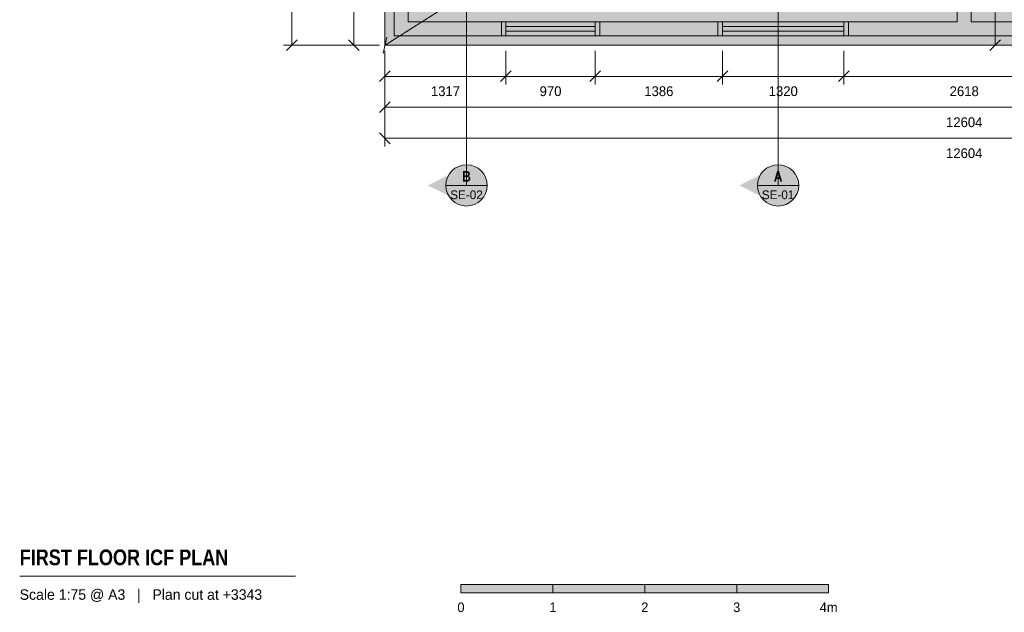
# Model space of a CAD drawing. Header units: millimetres. Extents: x -3973 to 16802, y -6172 to 13352.
# Tile 1 of 6: x -3973 to 6738, y -6172 to 279. Entities that reach past the tile are written whole.
import ezdxf
from ezdxf.enums import TextEntityAlignment as Align

# ---------------------------------------------------------------- set-up
doc = ezdxf.new("R2010")
doc.units = ezdxf.units.MM
doc.linetypes.add('DASHED', pattern=[1.524, 1.27, -0.254])
for name, color, linetype in [('FILL-C_B2B2B5', 7, 'Continuous'), ('FILL-EPS', 7, 'Continuous'), ('FILL-INK', 7, 'Continuous'), ('FILL-RED', 7, 'Continuous'), ('FILL-TEAL_DK', 7, 'Continuous'), ('FILL-WHITE', 7, 'Continuous'), ('LINE-C_85297A', 7, 'Continuous'), ('LINE-C_85297A-DASH', 7, 'DASHED'), ('LINE-INK', 7, 'Continuous'), ('LINE-RED', 7, 'Continuous'), ('LINE-RED-DASH', 7, 'DASHED'), ('LINE-STEEL_GREY', 7, 'Continuous'), ('LINE-STEEL_GREY-DASH', 7, 'DASHED'), ('LINE-TEAL_DK', 7, 'Continuous'), ('TEXT-INK', 7, 'Continuous'), ('TEXT-RED', 7, 'Continuous'), ('TEXT-STEEL_GREY', 7, 'Continuous')]:
    doc.layers.add(name, color=color, linetype=linetype)
doc.styles.add('OpenSansCondensed-Bold', font='OpenSansCondensed-Bold.ttf')

msp = doc.modelspace()

# ---------------------------------------------------------------- hatches: boundary and pattern name
at = {"layer": 'FILL-C_B2B2B5', "true_color": 0xb2b2b5}
h = msp.add_hatch(color=253, dxfattribs=at)
h.dxf.hatch_style = 1
h.paths.add_polyline_path([(12502, 7890), (12502, 102), (102, 102), (102, 7890)])
h.paths.add_polyline_path([(12350, 254), (12350, 7738), (6378, 7738), (6378, 254)], flags=0)
h.paths.add_polyline_path([(254, 7738), (254, 254), (6226, 254), (6226, 7738)], flags=0)
at = {"layer": 'FILL-EPS', "true_color": 0xccffff}
h = msp.add_hatch(color=7, dxfattribs=at)
h.dxf.hatch_style = 1
h.paths.add_polyline_path([(0, 7991), (12604, 7991), (12604, 0), (0, 0)])
h.paths.add_polyline_path([(102, 7890), (102, 102), (12502, 102), (12502, 7890)], flags=0)
h = msp.add_hatch(color=7, dxfattribs=at)
h.dxf.hatch_style = 1
h.paths.add_polyline_path([(6226, 7738), (6226, 254), (254, 254), (254, 7738)])
h.paths.add_polyline_path([(6159, 356), (6159, 7636), (356, 7636), (356, 356)], flags=0)
h = msp.add_hatch(color=7, dxfattribs=at)
h.dxf.hatch_style = 1
h.paths.add_polyline_path([(6378, 254), (6378, 7738), (12350, 7738), (12350, 254)])
h.paths.add_polyline_path([(12248, 7636), (6445, 7636), (6445, 356), (12248, 356)], flags=0)
at = {"layer": 'FILL-INK', "true_color": 0x14141a}
h = msp.add_hatch(color=250, dxfattribs=at)
h.dxf.hatch_style = 1
h.paths.add_polyline_path([(827, -5960), (1827, -5960), (1827, -5870), (827, -5870)])
h = msp.add_hatch(color=250, dxfattribs=at)
h.dxf.hatch_style = 1
h.paths.add_polyline_path([(2827, -5960), (3827, -5960), (3827, -5870), (2827, -5870)])
at = {"layer": 'FILL-RED', "true_color": 0xb81a1f}
h = msp.add_hatch(color=242, dxfattribs=at)
h.dxf.hatch_style = 1
h.paths.add_polyline_path([(468, -1525), (888, -1739), (888, -1311)])
h = msp.add_hatch(color=242, dxfattribs=at)
h.dxf.hatch_style = 1
h.paths.add_polyline_path([(3857, -1525), (4277, -1739), (4277, -1311)])
at = {"layer": 'FILL-TEAL_DK', "true_color": 0x006b5c}
h = msp.add_hatch(color=126, dxfattribs=at)
h.dxf.hatch_style = 1
h.paths.add_polyline_path([(1267, 102), (1267, 254), (1317, 254), (1317, 102), (1267, 102)])
h = msp.add_hatch(color=126, dxfattribs=at)
h.dxf.hatch_style = 1
h.paths.add_polyline_path([(2287, 254), (2337, 254), (2337, 102), (2287, 102)])
h = msp.add_hatch(color=126, dxfattribs=at)
h.dxf.hatch_style = 1
h.paths.add_polyline_path([(3623, 254), (3673, 254), (3673, 102), (3623, 102)])
h = msp.add_hatch(color=126, dxfattribs=at)
h.dxf.hatch_style = 1
h.paths.add_polyline_path([(4993, 254), (5043, 254), (5043, 102), (4993, 102)])
at = {"layer": 'FILL-WHITE', "true_color": 0xffffff}
h = msp.add_hatch(color=7, dxfattribs=at)
h.dxf.hatch_style = 1
h.paths.add_polyline_path([(1113, -1525), (1105, -1467), (1083, -1412), (1047, -1366), (1000, -1330), (946, -1308), (888, -1300), (830, -1308), (776, -1330), (729, -1366), (693, -1412), (671, -1467), (663, -1525), (671, -1583), (693, -1638), (729, -1684), (776, -1720), (830, -1742), (888, -1750), (946, -1742), (1000, -1720), (1047, -1684), (1083, -1638), (1105, -1583)])
h = msp.add_hatch(color=7, dxfattribs=at)
h.dxf.hatch_style = 1
h.paths.add_polyline_path([(4502, -1525), (4494, -1467), (4472, -1412), (4436, -1366), (4390, -1330), (4335, -1308), (4277, -1300), (4219, -1308), (4164, -1330), (4118, -1366), (4082, -1412), (4060, -1467), (4052, -1525), (4060, -1583), (4082, -1638), (4118, -1684), (4164, -1720), (4219, -1742), (4277, -1750), (4335, -1742), (4390, -1720), (4436, -1684), (4472, -1638), (4494, -1583)])
h = msp.add_hatch(color=7, dxfattribs=at)
h.dxf.hatch_style = 1
h.paths.add_polyline_path([(1827, -5960), (2827, -5960), (2827, -5870), (1827, -5870)])
h = msp.add_hatch(color=7, dxfattribs=at)
h.dxf.hatch_style = 1
h.paths.add_polyline_path([(3827, -5960), (4827, -5960), (4827, -5870), (3827, -5870)])

# ---------------------------------------------------------------- linework, layer by layer
at = {"layer": 'LINE-C_85297A', "lineweight": 5}
msp.add_line((-20, -88), (20, 88), dxfattribs=at)
at = {"layer": 'LINE-C_85297A-DASH', "lineweight": 5}
msp.add_line((0, 0), (12604, 7991), dxfattribs=at)
at = {"layer": 'LINE-INK', "lineweight": 5}
for p, q in [((-1012, 7991), (-1012, 0)), ((-338, 0), (-338, 7991)), ((6640, 0), (6640, 356)), ((1317, 203), (2287, 203)), ((1317, 153), (2287, 153)), ((3673, 203), (4993, 203)), ((3673, 153), (4993, 153)), ((-60, 0), (-1102, 0)), ((-954, 58), (-1071, -58)), ((-60, 0), (-428, 0)), ((-279, -58), (-396, 58)), ((1317, 0), (2287, 0)), ((3673, 0), (4993, 0)), ((6362, 0), (6729, 0)), ((6581, -58), (6698, 58)), ((0, -60), (0, -428)), ((0, -60), (0, -765)), ((0, -60), (0, -1102)), ((1317, -60), (1317, -428)), ((2287, -60), (2287, -428)), ((3673, -60), (3673, -428)), ((4993, -60), (4993, -428)), ((58, -279), (-58, -396)), ((1375, -279), (1259, -396)), ((2345, -279), (2229, -396)), ((3731, -279), (3615, -396)), ((5051, -279), (4935, -396)), ((12604, -338), (0, -338)), ((58, -617), (-58, -733)), ((12604, -675), (0, -675)), ((-58, -954), (58, -1071)), ((0, -1012), (12604, -1012)), ((-3973, -5780), (-973, -5780))]:
    msp.add_line(p, q, dxfattribs=at)
for points in [[(0, 0), (0, 7991), (12604, 7991), (12604, 0)], [(827, -5960), (1827, -5960), (1827, -5870), (827, -5870)], [(1827, -5960), (2827, -5960), (2827, -5870), (1827, -5870)], [(2827, -5960), (3827, -5960), (3827, -5870), (2827, -5870)], [(3827, -5960), (4827, -5960), (4827, -5870), (3827, -5870)]]:
    msp.add_lwpolyline(points, close=True, dxfattribs=at)
at = {"layer": 'LINE-RED', "lineweight": 5}
for p, q in [((663, -1525), (1113, -1525)), ((4052, -1525), (4502, -1525))]:
    msp.add_line(p, q, dxfattribs=at)
for centre in [(888, -1525), (4277, -1525)]:
    msp.add_circle(centre, 225, dxfattribs=at)
at = {"layer": 'LINE-RED-DASH', "lineweight": 5}
for p, q in [((888, -1525), (888, 800)), ((4277, -1525), (4277, 800))]:
    msp.add_line(p, q, dxfattribs=at)
at = {"layer": 'LINE-STEEL_GREY', "lineweight": 5}
for points in [[(12502, 7890), (12502, 102), (102, 102), (102, 7890)], [(254, 7738), (254, 254), (6226, 254), (6226, 7738)], [(12350, 254), (12350, 7738), (6378, 7738), (6378, 254)]]:
    msp.add_lwpolyline(points, close=True, dxfattribs=at)
at = {"layer": 'LINE-STEEL_GREY-DASH', "lineweight": 5}
msp.add_lwpolyline([(0, 0), (0, 7991), (12604, 7991), (12604, 0), (786, 0), (786, 0)], close=True, dxfattribs=at)
at = {"layer": 'LINE-TEAL_DK', "lineweight": 5}
for points in [[(1267, 102), (1267, 102), (1267, 254), (1267, 254), (1267, 254), (1267, 254), (1317, 254), (1317, 254), (1317, 254), (1317, 254), (1317, 102), (1317, 102), (1317, 102), (1317, 102), (1267, 102), (1267, 102)], [(2287, 254), (2337, 254), (2337, 102), (2287, 102)], [(3623, 254), (3673, 254), (3673, 102), (3623, 102)], [(4993, 254), (5043, 254), (5043, 102), (4993, 102)]]:
    msp.add_lwpolyline(points, close=True, dxfattribs=at)

# ---------------------------------------------------------------- texts
at = {"layer": 'TEXT-INK'}
for s, height, p in [('1317', 106.7, (659, -553)), ('970', 106.7, (1802, -553)), ('1386', 106.7, (2980, -553)), ('1320', 106.7, (4333, -553)), ('2618', 106.7, (6302, -553)), ('12604', 106.7, (6302, -891)), ('12604', 106.7, (6302, -1228)), ('0', 105, (827, -6170)), ('1', 105, (1827, -6170)), ('2', 105, (2827, -6170)), ('3', 105, (3827, -6170)), ('4m', 104.8, (4827, -6170))]:
    msp.add_text(s, height=height, dxfattribs=at).set_placement(p, align=Align.CENTER)
at = {"layer": 'TEXT-INK', "style": 'OpenSansCondensed-Bold'}
msp.add_text('FIRST FLOOR ICF PLAN', height=171.45, dxfattribs=at).set_placement((-3973, -5660))
at = {"layer": 'TEXT-RED', "style": 'OpenSansCondensed-Bold'}
for s, p in [('B', (888, -1484)), ('A', (4277, -1484))]:
    msp.add_text(s, height=114, dxfattribs=at).set_placement(p, align=Align.CENTER)
at = {"layer": 'TEXT-RED'}
for s, p in [('SE-02', (888, -1675)), ('SE-01', (4277, -1675))]:
    msp.add_text(s, height=95.2, dxfattribs=at).set_placement(p, align=Align.CENTER)
at = {"layer": 'TEXT-STEEL_GREY'}
msp.add_text('Scale 1:75 @ A3   |   Plan cut at +3343', height=114.3, dxfattribs=at).set_placement((-3973, -6036))

doc.saveas('drawing.dxf')
